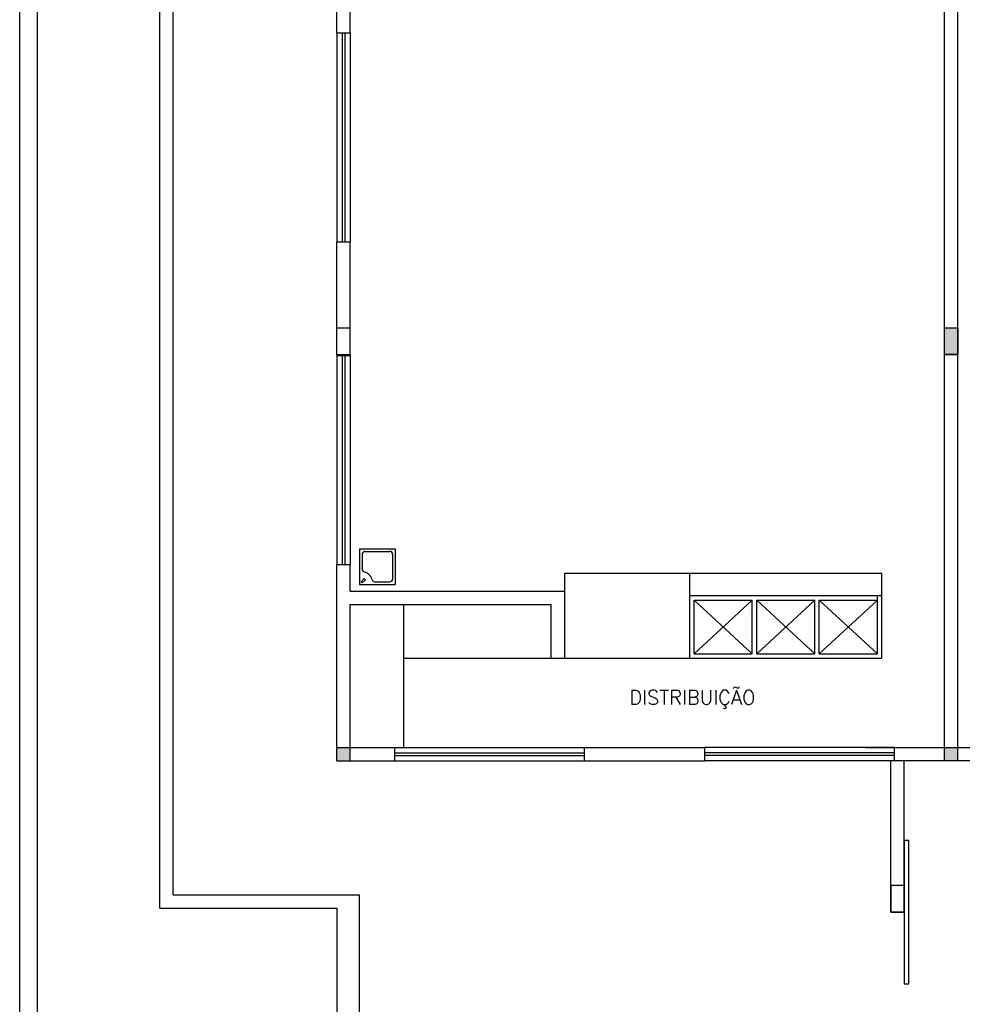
# Model space of a CAD drawing. Extents: x -13.5 to 60.2, y -0.1 to 41.9.
# Tile 3 of 57: x 4.8 to 15.4, y 9.9 to 20.9. Entities that reach past the tile are written whole.
import ezdxf

# ---------------------------------------------------------------- set-up
doc = ezdxf.new("R2010")
doc.units = 0
doc.header["$MEASUREMENT"] = 0
doc.layers.add('PAREDES', color=8, linetype='Continuous')
doc.styles.add('50-30', font='romans.shx', dxfattribs={"height": 0.16})

# ---------------------------------------------------------------- blocks, each defined once
blk = doc.blocks.new('ENTORNO')
at = {"layer": 'PAREDES'}
blk.add_hatch(color=256, dxfattribs=at).paths.add_polyline_path([(93.509, -23.259), (93.359, -23.259), (93.359, -23.409), (93.509, -23.409)])
for p, q in [((90.009, -32.586), (90.009, 3.927)), ((89.809, -32.702), (89.809, 3.781)), ((91.528, -24.909), (91.528, 2.641)), ((91.378, -25.059), (91.378, 2.491)), ((93.359, -15.259), (93.359, -12.499)), ((93.509, -15.259), (93.509, -12.499)), ((93.359, -15.259), (93.359, -17.599)), ((93.359, -15.259), (93.509, -15.259)), ((93.419, -15.259), (93.419, -17.599)), ((93.449, -15.259), (93.449, -17.599)), ((93.509, -15.259), (93.509, -17.599)), ((93.359, -18.869), (93.359, -17.599)), ((93.359, -17.599), (93.509, -17.599)), ((93.509, -18.869), (93.509, -17.599)), ((93.359, -18.559), (93.509, -18.559)), ((93.359, -18.859), (93.509, -18.859)), ((93.359, -18.869), (93.359, -21.209)), ((93.359, -18.869), (93.509, -18.869)), ((93.419, -18.869), (93.419, -21.209)), ((93.449, -18.869), (93.449, -21.209)), ((93.509, -18.869), (93.509, -21.209)), ((93.613, -21.034), (94.013, -21.034)), ((93.613, -21.034), (93.613, -21.434)), ((94.013, -21.034), (94.013, -21.434)), ((93.643, -21.094), (93.643, -21.265)), ((93.673, -21.064), (93.953, -21.064)), ((93.983, -21.094), (93.983, -21.374)), ((93.359, -23.409), (93.359, -21.209)), ((93.359, -21.209), (93.509, -21.209)), ((93.509, -21.509), (93.509, -21.209)), ((93.63, -21.403), (93.665, -21.367)), ((93.644, -21.417), (93.679, -21.381)), ((93.665, -21.367), (93.679, -21.381)), ((95.909, -21.309), (99.459, -21.309)), ((95.909, -21.509), (95.909, -21.309)), ((97.309, -22.259), (97.309, -21.309)), ((99.459, -22.259), (99.459, -21.309)), ((93.613, -21.434), (94.013, -21.434)), ((93.63, -21.403), (93.644, -21.417)), ((93.782, -21.404), (93.953, -21.404)), ((93.509, -21.509), (95.909, -21.509)), ((95.909, -22.259), (95.909, -21.509)), ((97.309, -21.559), (99.459, -21.559)), ((99.409, -22.209), (99.409, -21.559)), ((93.509, -23.409), (93.509, -21.659)), ((93.509, -21.659), (95.759, -21.659)), ((94.109, -23.259), (94.109, -21.659)), ((95.759, -22.259), (95.759, -21.659)), ((98.009, -21.609), (97.359, -22.209)), ((97.359, -21.609), (98.009, -22.209)), ((97.359, -21.609), (98.009, -21.609)), ((97.359, -22.209), (97.359, -21.609)), ((98.009, -22.209), (98.009, -21.609)), ((98.709, -21.609), (98.059, -22.209)), ((98.059, -21.609), (98.709, -22.209)), ((98.059, -22.209), (98.059, -21.609)), ((98.059, -21.609), (98.709, -21.609)), ((98.709, -22.209), (98.709, -21.609)), ((98.759, -21.609), (99.409, -22.209)), ((98.759, -22.209), (99.409, -21.609)), ((98.759, -22.209), (98.759, -21.609)), ((98.759, -21.609), (99.409, -21.609)), ((94.109, -22.259), (99.459, -22.259)), ((95.759, -22.259), (95.909, -22.259)), ((97.359, -22.209), (98.009, -22.209)), ((98.059, -22.209), (98.709, -22.209)), ((98.759, -22.209), (99.409, -22.209)), ((93.359, -23.259), (94.009, -23.259)), ((94.009, -23.409), (94.009, -23.259)), ((94.009, -23.259), (96.129, -23.259)), ((96.129, -23.409), (96.129, -23.259)), ((96.129, -23.259), (97.479, -23.259)), ((99.599, -23.259), (97.479, -23.259)), ((97.479, -23.409), (97.479, -23.259)), ((99.599, -23.409), (99.599, -23.259)), ((99.599, -23.259), (100.159, -23.259)), ((94.009, -23.319), (96.129, -23.319)), ((94.009, -23.349), (96.129, -23.349)), ((99.599, -23.319), (97.479, -23.319)), ((99.599, -23.349), (97.479, -23.349)), ((93.359, -23.409), (94.009, -23.409)), ((94.009, -23.409), (96.129, -23.409)), ((96.129, -23.409), (97.479, -23.409)), ((99.599, -23.409), (97.479, -23.409)), ((91.528, -24.909), (93.609, -24.909)), ((93.609, -24.909), (93.609, -30.495)), ((91.378, -25.059), (93.359, -25.059)), ((93.359, -25.059), (93.359, -30.64))]:
    blk.add_line(p, q, dxfattribs=at)
for centre, radius, start, end in [((93.673, -21.094), 0.03, 90, 180), ((93.953, -21.094), 0.03, 0, 90), ((93.673, -21.265), 0.03, 180, 257.8127), ((93.643, -21.404), 0.112, 12.1873, 77.8127), ((93.782, -21.374), 0.03, 192.1873, 270), ((93.953, -21.374), 0.03, 270, 0)]:
    blk.add_arc(centre, radius, start, end, dxfattribs=at)
at = {"layer": 'PAREDES', "style": '50-30'}
blk.add_text('DISTRIBUIÇÃO', height=0.16, dxfattribs=at).set_placement((96.632, -22.779))

msp = doc.modelspace()

# ---------------------------------------------------------------- hatches: boundary and pattern name
at = {"layer": 'PAREDES', "lineweight": -3}
for points in [[(15.342, 17.466), (15.192, 17.466), (15.192, 17.166), (15.342, 17.166)], [(15.192, 12.616), (15.342, 12.616), (15.342, 12.766), (15.192, 12.766)]]:
    msp.add_hatch(color=256, dxfattribs=at).paths.add_polyline_path(points)

# ---------------------------------------------------------------- linework, layer by layer
for p, q in [((15.192, 12.616), (15.192, 29.966)), ((15.342, 18.866), (15.342, 23.916)), ((15.342, 12.616), (15.342, 18.866)), ((15.192, 17.466), (15.342, 17.466)), ((15.192, 17.166), (15.342, 17.166)), ((14.31, 12.766), (15.637, 12.766)), ((15.637, 12.616), (14.31, 12.616)), ((14.592, 10.922), (14.592, 12.616)), ((14.742, 10.922), (14.742, 12.616)), ((14.742, 10.922), (14.592, 10.922))]:
    msp.add_line(p, q, dxfattribs=at)
for points in [[(15.192, 17.466), (15.342, 17.466), (15.342, 17.166), (15.192, 17.166)], [(14.792, 11.724), (14.742, 11.724), (14.742, 10.12), (14.792, 10.12)], [(14.592, 10.922), (14.742, 10.922), (14.742, 11.222), (14.592, 11.222)]]:
    msp.add_lwpolyline(points, close=True, dxfattribs=at)

# ---------------------------------------------------------------- block references
at = {"layer": 'PAREDES'}
msp.add_blockref('ENTORNO', (-84.967, 36.025), dxfattribs=at)

doc.saveas('drawing.dxf')
